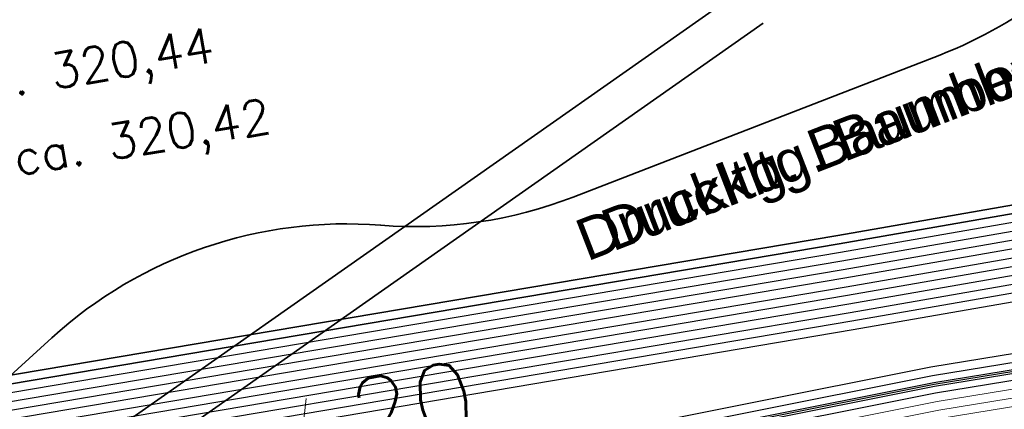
# Model space of a CAD drawing. Header units: metres. Extents: x -502 to 161, y -108 to 174.
# Tile 192 of 256: x -197.83 to -192.21, y -32.91 to -30.68. Entities that reach past the tile are written whole.
import ezdxf

# ---------------------------------------------------------------- set-up
doc = ezdxf.new("R2010")
doc.units = ezdxf.units.M
doc.header["$LTSCALE"] = 0.1
for name, color, linetype in [('BRI31-005.05-5p02-Koordinierung Lageplan 4. BA ZOB West 2022-06-15', 7, 'Continuous'), ('BRI31-005.06-5f07-Koordinierung Lageplan 4. BA ZOB Fernbusbahnh', 7, 'Continuous'), ('BRI32-005.02-5f05-Koordinierung Schemaplan 4 BA ZOB Teilbereich', 7, 'Continuous'), ('BRI32-005.03-5f06-Koordinierung Schemaplan 4 BA ZOB Teilbereich 2 Ost - Bahnhofsallee 2023-01-21', 7, 'Continuous')]:
    doc.layers.add(name, color=color, linetype=linetype)
doc.styles.add('Arial', font='arial.ttf')
doc.styles.add('Txt', font='txt_____.ttf')

# ---------------------------------------------------------------- blocks, each defined once
blk = doc.blocks.new('10032')
at = {"color": 1, "linetype": 'Continuous', "lineweight": 20, "true_color": 0xff0000, "transparency": 33554687}
for p, q in [((3.0616, 0.631587), (2.928989, 0.227833)), ((2.928989, 0.227833), (3.10196, 0.268208)), ((3.10196, 0.268208), (2.957818, -0.279744)), ((2.957818, -0.279744), (2.917457, -0.106706)), ((2.917457, -0.106706), (3.073132, -0.129778)), ((3.073132, -0.129778), (2.957818, -0.279744))]:
    blk.add_line(p, q, dxfattribs=at)
at = {"color": 1, "linetype": 'Continuous', "true_color": 0xff0000, "transparency": 33554687}
blk.add_solid([(2.957818, -0.279744), (2.917457, -0.106706), (3.073132, -0.129778)], dxfattribs=at)
at = {"color": 1, "true_color": 0xff0000, "transparency": 33554687, "insert": (3.286721, 0.67645), "char_height": 0.42, "attachment_point": 1, "line_spacing_factor": 0.25, "style": 'Txt'}
blk.add_mtext('20', dxfattribs=at)

msp = doc.modelspace()

# ---------------------------------------------------------------- linework, layer by layer
at = {"layer": 'BRI31-005.05-5p02-Koordinierung Lageplan 4. BA ZOB West 2022-06-15', "color": 1, "linetype": 'Continuous', "lineweight": 25, "true_color": 0xff0000, "transparency": 33554687, "flags": 128}
msp.add_lwpolyline([(-225.3387, -11.2374), (-229.5957, -18.1714), (-229.0257, -20.8074), (-227.7997, -27.4074), (-227.6647, -27.9944), (-227.4477, -30.3544), (-224.2937, -35.5024), (-224.0217, -35.9484), (-223.2007, -36.4664), (-222.9157, -36.6434), (-217.6127, -39.5814), (-217.2307, -39.7354), (-214.0777, -39.1054), (-207.9547, -37.3244), (-207.4387, -36.8834), (-205.7427, -35.6354), (-202.5457, -34.9364), (-199.0767, -34.0634), (-192.6107, -32.7734), (-185.6937, -31.6434), (-180.2767, -30.7334), (-179.4717, -30.6334), (-178.4147, -30.7934), (-174.3807, -31.4324)], dxfattribs=at)
at = {"layer": 'BRI31-005.05-5p02-Koordinierung Lageplan 4. BA ZOB West 2022-06-15', "color": 250, "linetype": 'Continuous', "lineweight": 25, "true_color": 0x333333, "transparency": 33554687, "flags": 128}
for points in [[(-225.3307, -11.2434), (-229.5857, -18.1734), (-229.0157, -20.8054), (-227.7897, -27.4054), (-227.6547, -27.9934), (-227.4387, -30.3514), (-224.2857, -35.4974), (-224.0137, -35.9414), (-223.1947, -36.4574), (-222.9107, -36.6354), (-217.6077, -39.5724), (-217.2297, -39.7244), (-214.0807, -39.0964), (-207.9597, -37.3154), (-207.4447, -36.8754), (-205.7467, -35.6254), (-202.5487, -34.9274), (-199.0787, -34.0534), (-192.6127, -32.7634), (-185.6947, -31.6334), (-180.2787, -30.7234), (-179.4717, -30.6234), (-178.4137, -30.7834), (-174.3787, -31.4224)], [(-225.2907, -11.2734), (-229.5327, -18.1824), (-228.9667, -20.7954), (-227.7407, -27.3964), (-227.6047, -27.9884), (-227.3897, -30.3354), (-224.2587, -35.4464), (-223.9867, -35.8994), (-223.1627, -36.4184), (-222.8857, -36.5924), (-217.5837, -39.5284), (-217.0567, -39.7414), (-214.0687, -39.1454), (-207.9377, -37.3614), (-207.4157, -36.9154), (-205.7257, -35.6724), (-202.5377, -34.9764), (-199.0687, -34.1024), (-192.6037, -32.8124), (-185.6867, -31.6824), (-180.2717, -30.7724), (-179.4727, -30.6734), (-178.4207, -30.8324), (-177.8307, -31.0624)], [(-174.3647, -31.3244), (-178.3997, -30.6854), (-179.4697, -30.5234), (-180.2927, -30.6254), (-185.7107, -31.5354), (-192.6307, -32.6654), (-199.0987, -33.9554), (-202.5707, -34.8294), (-205.7887, -35.5314), (-207.5047, -36.7934), (-208.0037, -37.2234), (-214.1047, -38.9984), (-217.2137, -39.6184), (-217.5597, -39.4844), (-222.8607, -36.5494), (-223.1417, -36.3724), (-223.9597, -35.8574), (-224.2067, -35.4344), (-227.3407, -30.3194), (-227.5547, -27.9834), (-227.6917, -27.3874), (-228.9177, -20.7854), (-229.4797, -18.1914), (-225.2507, -11.3034)], [(-174.3717, -31.3734), (-178.4067, -30.7344), (-179.4707, -30.5734), (-180.2857, -30.6744), (-185.7027, -31.5844), (-192.6217, -32.7144), (-199.0887, -34.0044), (-202.5597, -34.8784), (-205.7677, -35.5784), (-207.4747, -36.8344), (-207.9817, -37.2694), (-214.0927, -39.0474), (-217.0437, -39.6364), (-217.5357, -39.4404), (-222.8357, -36.5064), (-223.1087, -36.3344), (-223.9327, -35.8154), (-224.1667, -35.4034), (-227.2917, -30.3034), (-227.5047, -27.9804), (-227.6427, -27.3784), (-228.8687, -20.7754), (-229.4267, -18.2004), (-225.2107, -11.3334)], [(-178.2347, -30.0544), (-179.1357, -29.8924), (-180.3637, -30.1044), (-186.0237, -31.1244), (-193.0907, -32.3544), (-199.2367, -33.3944), (-200.6857, -33.7654), (-202.8467, -34.2434), (-206.2057, -35.0734), (-208.3897, -36.7434), (-214.3777, -38.5134), (-216.5857, -38.7694), (-217.3127, -38.8554), (-222.6167, -36.1834), (-223.7887, -35.3634), (-226.8857, -30.1354), (-227.0657, -27.9414), (-227.1787, -27.2534), (-228.4947, -20.5034), (-229.0277, -18.0634), (-224.7607, -11.6114)], [(-178.2447, -30.1034), (-179.1357, -29.9434), (-180.3547, -30.1534), (-186.0147, -31.1734), (-193.0827, -32.4034), (-199.2267, -33.4434), (-200.6627, -33.8124), (-202.8357, -34.2924), (-206.1837, -35.1194), (-208.3667, -36.7884), (-214.3677, -38.5624), (-216.5857, -38.8194), (-217.1447, -38.8844), (-222.5907, -36.1404), (-223.7507, -35.3284), (-226.8367, -30.1194), (-227.0157, -27.9374), (-227.1297, -27.2434), (-228.4457, -20.4934), (-228.9747, -18.0734), (-224.7217, -11.6424)], [(-178.2547, -30.1524), (-179.1357, -29.9944), (-180.3457, -30.2024), (-186.0057, -31.2224), (-193.0747, -32.4524), (-199.2167, -33.4924), (-200.6567, -33.8604), (-202.8157, -34.3414), (-206.1617, -35.1654), (-208.3437, -36.8334), (-214.3577, -38.6114), (-216.5757, -38.8684), (-216.9747, -38.9144), (-217.1357, -38.8334), (-222.5647, -36.0974), (-223.7127, -35.2934), (-226.7877, -30.1034), (-226.9657, -27.9334), (-227.0807, -27.2334), (-228.3967, -20.4834), (-228.9217, -18.0834), (-224.6827, -11.6734)], [(-224.6437, -11.7044), (-228.8687, -18.0934), (-228.3477, -20.4734), (-227.0317, -27.2234), (-226.9157, -27.9294), (-226.7387, -30.0874), (-223.6747, -35.2584), (-222.5387, -36.0544), (-217.2887, -38.7014), (-216.6117, -38.6224), (-214.4077, -38.3664), (-208.4587, -36.6084), (-206.2717, -34.9354), (-202.8797, -34.0964), (-200.7457, -33.6254), (-199.2667, -33.2474), (-193.1147, -32.2074), (-186.0507, -30.9774), (-180.3907, -29.9574), (-179.1357, -29.7394), (-178.2047, -29.9074)], [(-178.2147, -29.9564), (-179.1357, -29.7904), (-180.3817, -30.0064), (-186.0417, -31.0264), (-193.1067, -32.2564), (-199.2567, -33.2964), (-200.7597, -33.6794), (-202.8687, -34.1454), (-206.2497, -34.9814), (-208.4357, -36.6534), (-214.3977, -38.4154), (-217.1177, -38.7314), (-222.5257, -36.0034), (-223.6367, -35.2234), (-226.6897, -30.0714), (-226.8657, -27.9254), (-226.9827, -27.2134), (-228.2987, -20.4634), (-228.8157, -18.1034), (-224.6047, -11.7354)], [(-178.2247, -30.0054), (-179.1357, -29.8414), (-180.3727, -30.0554), (-186.0327, -31.0754), (-193.0987, -32.3054), (-199.2467, -33.3454), (-200.7697, -33.7334), (-202.8577, -34.1944), (-206.2277, -35.0274), (-208.4127, -36.6984), (-214.3877, -38.4644), (-216.6287, -38.7244), (-216.9477, -38.7614), (-217.1087, -38.6784), (-222.4867, -35.9684), (-223.5987, -35.1884), (-226.6407, -30.0554), (-226.8157, -27.9214), (-226.9337, -27.2034), (-228.2497, -20.4534), (-228.7627, -18.1134), (-224.5657, -11.7664)], [(-178.1847, -29.8094), (-179.1357, -29.6374), (-180.4087, -29.8594), (-186.0687, -30.8794), (-193.1307, -32.1094), (-199.2867, -33.1494), (-202.9127, -33.9494), (-206.3377, -34.7974), (-208.5277, -36.4734), (-214.4377, -38.2194), (-216.6027, -38.4714), (-217.2647, -38.5434), (-222.4607, -35.9254), (-223.5607, -35.1534), (-226.5917, -30.0394), (-226.7657, -27.9174), (-226.8847, -27.1934), (-228.2007, -20.4434), (-228.7097, -18.1234), (-224.5267, -11.7974)], [(-178.1947, -29.8584), (-179.1357, -29.6884), (-180.3997, -29.9084), (-186.0597, -30.9284), (-193.1227, -32.1584), (-199.2767, -33.1984), (-202.9017, -33.9984), (-206.3157, -34.8434), (-208.5047, -36.5184), (-214.4277, -38.2684), (-217.0907, -38.5784), (-222.4567, -35.8684), (-223.5227, -35.1184), (-226.5427, -30.0234), (-226.7157, -27.9134), (-226.8357, -27.1844), (-228.1517, -20.4334), (-228.6567, -18.1334), (-224.4877, -11.8284)], [(-178.1657, -29.7114), (-179.1357, -29.5354), (-180.4267, -29.7614), (-186.0867, -30.7814), (-193.1467, -32.0114), (-199.3047, -33.0514), (-202.9357, -33.8514), (-206.3817, -34.7054), (-208.5737, -36.3834), (-214.4577, -38.1214), (-216.9157, -38.4004), (-217.0637, -38.4194), (-217.1517, -38.4314), (-222.3827, -35.7964), (-223.4467, -35.0484), (-226.4447, -29.9914), (-226.6157, -27.9054), (-226.7377, -27.1634), (-228.0537, -20.4134), (-228.5507, -18.1534), (-224.4097, -11.8904)], [(-178.1747, -29.7604), (-179.1357, -29.5864), (-180.4177, -29.8104), (-186.0777, -30.8304), (-193.1387, -32.0604), (-199.2967, -33.1004), (-202.9237, -33.9004), (-206.3597, -34.7514), (-208.5507, -36.4284), (-214.4477, -38.1704), (-216.9837, -38.4594), (-217.1887, -38.3564), (-222.3567, -35.7534), (-223.4087, -35.0134), (-226.3957, -29.9754), (-226.5657, -27.9014), (-226.6887, -27.1534), (-228.0047, -20.4034), (-228.4977, -18.1634), (-224.3707, -11.9214)]]:
    msp.add_lwpolyline(points, dxfattribs=at)
at = {"layer": 'BRI31-005.05-5p02-Koordinierung Lageplan 4. BA ZOB West 2022-06-15', "color": 114, "linetype": 'Continuous', "lineweight": 25, "true_color": 0x00994c, "transparency": 33554687, "flags": 128}
msp.add_lwpolyline([(-174.3777, -31.4124), (-178.4117, -30.7734), (-179.4707, -30.6134), (-180.2797, -30.7134), (-185.6977, -31.6244), (-192.6137, -32.7544), (-199.0817, -34.0444), (-202.5497, -34.9164), (-205.7517, -35.6174), (-207.4517, -36.8684), (-207.9637, -37.3064), (-214.0827, -39.0854), (-217.2287, -39.7144), (-217.6047, -39.5634), (-222.9057, -36.6254), (-223.1907, -36.4494), (-224.0077, -35.9334), (-224.2767, -35.4914), (-227.4277, -30.3474), (-227.6447, -27.9914), (-227.7807, -27.4034), (-229.0067, -20.8034), (-229.5747, -18.1744), (-225.3227, -11.2494)], dxfattribs=at)
at = {"layer": 'BRI31-005.05-5p02-Koordinierung Lageplan 4. BA ZOB West 2022-06-15', "color": 190, "linetype": 'Continuous', "lineweight": 35, "true_color": 0x7f00ff, "transparency": 33554687, "flags": 128}
for points in [[(-178.1477, -29.6134), (-179.1357, -29.4334), (-180.4447, -29.6634), (-186.1047, -30.6834), (-193.1627, -31.9134), (-199.3207, -32.9534), (-202.9597, -33.7534), (-206.4257, -34.6134), (-208.6197, -36.2934), (-214.4777, -38.0234), (-217.0457, -38.3154), (-217.1367, -38.3264), (-222.3647, -35.6884), (-223.3707, -34.9784), (-226.3467, -29.9594), (-226.5157, -27.8974), (-226.6397, -27.1434), (-227.9557, -20.3934), (-228.4447, -18.1734), (-224.3317, -11.9524)], [(-178.1567, -29.6624), (-179.1357, -29.4844), (-180.4357, -29.7124), (-186.0957, -30.7324), (-193.1547, -31.9624), (-199.3127, -33.0024), (-202.9477, -33.8024), (-206.4037, -34.6594), (-208.5967, -36.3384), (-214.4677, -38.0724), (-216.9517, -38.3544), (-222.3047, -35.6674), (-223.3327, -34.9434), (-226.2977, -29.9434), (-226.4657, -27.8934), (-226.5907, -27.1334), (-227.9067, -20.3834), (-228.3917, -18.1834), (-224.2927, -11.9834)], [(-200.5204, -36.4292), (-199.9094, -35.3392), (-199.6734, -34.8982), (-199.4374, -34.5712), (-199.1614, -34.3342), (-193.7384, -30.5312)], [(-200.3737, -36.5354), (-199.7627, -35.4454), (-199.5297, -35.0094), (-199.2997, -34.6904), (-199.0057, -34.5014), (-193.5877, -30.7014)]]:
    msp.add_lwpolyline(points, dxfattribs=at)
at = {"layer": 'BRI31-005.05-5p02-Koordinierung Lageplan 4. BA ZOB West 2022-06-15', "color": 142, "linetype": 'Continuous', "lineweight": 35, "true_color": 0x0099cc, "transparency": 33554687, "flags": 128}
msp.add_lwpolyline([(-191.2766, -29.7559), (-191.4175, -29.9623), (-191.4175, -29.9623, -0.151703), (-192.5794, -30.8838), (-192.5794, -30.8838), (-194.6729, -31.6944), (-194.6729, -31.6944, -0.112521), (-195.7724, -31.8553), (-195.7724, -31.8553), (-195.7724, -31.8553, 0.207166), (-197.6517, -32.4985), (-197.6517, -32.4985), (-198.8603, -33.5983), (-198.8603, -33.5983, 0.273003), (-199.5707, -36.0377), (-199.5707, -36.0377), (-199.0768, -37.9745), (-198.0003, -43.6689, -0.411189), (-199.5737, -46.0017), (-203.0729, -46.7007), (-203.1986, -47.2353)], format="xyb", dxfattribs=at)
at = {"layer": 'BRI31-005.05-5p02-Koordinierung Lageplan 4. BA ZOB West 2022-06-15', "color": 7, "linetype": 'Continuous', "lineweight": 13, "transparency": 33554687, "flags": 128}
for points in [[(-174.4007, -31.5814), (-178.4277, -30.8814), (-179.4737, -30.7234), (-180.2647, -30.8214), (-185.6787, -31.7314), (-192.5947, -32.8614), (-199.0587, -34.1514), (-199.5577, -34.3674), (-199.9217, -34.8074), (-200.1587, -35.2294), (-200.7697, -36.3194)], [(-174.4077, -31.6304), (-178.4347, -30.9304), (-179.4747, -30.7734), (-180.2577, -30.8704), (-185.6707, -31.7804), (-192.5857, -32.9104), (-199.0487, -34.2004), (-199.5267, -34.4084), (-199.8807, -34.8354), (-200.1147, -35.2534), (-200.7257, -36.3434)], [(-200.8997, -35.9414), (-200.4457, -35.0914), (-200.2157, -34.7244), (-199.8527, -34.4634), (-199.0387, -34.2494), (-192.5767, -32.9594), (-185.6627, -31.8294), (-180.2507, -30.9194), (-179.4757, -30.8234), (-178.4417, -30.9794), (-174.4147, -31.6794)]]:
    msp.add_lwpolyline(points, dxfattribs=at)
at = {"layer": 'BRI31-005.06-5f07-Koordinierung Lageplan 4. BA ZOB Fernbusbahnh', "color": 1, "linetype": 'Continuous', "lineweight": 20, "true_color": 0xff0000, "transparency": 33554687, "flags": 128}
msp.add_lwpolyline([(-225.3387, -11.2374), (-229.5957, -18.1714), (-229.0257, -20.8074), (-227.7997, -27.4074), (-227.6647, -27.9944), (-227.4477, -30.3544), (-224.2937, -35.5024), (-224.0217, -35.9484), (-223.2007, -36.4664), (-222.9157, -36.6434), (-217.6127, -39.5814), (-217.2307, -39.7354), (-214.0777, -39.1054), (-207.9547, -37.3244), (-207.4387, -36.8834), (-205.7427, -35.6354), (-202.5457, -34.9364), (-199.0767, -34.0634), (-192.6107, -32.7734), (-185.6937, -31.6434), (-180.2767, -30.7334), (-179.4717, -30.6334), (-178.4147, -30.7934), (-174.3807, -31.4324)], dxfattribs=at)
at = {"layer": 'BRI31-005.06-5f07-Koordinierung Lageplan 4. BA ZOB Fernbusbahnh', "color": 250, "linetype": 'Continuous', "lineweight": 20, "true_color": 0x333333, "transparency": 33554687, "flags": 128}
for points in [[(-225.3307, -11.2434), (-229.5857, -18.1734), (-229.0157, -20.8054), (-227.7897, -27.4054), (-227.6547, -27.9934), (-227.4387, -30.3514), (-224.2857, -35.4974), (-224.0137, -35.9414), (-223.1947, -36.4574), (-222.9107, -36.6354), (-217.6077, -39.5724), (-217.2297, -39.7244), (-214.0807, -39.0964), (-207.9597, -37.3154), (-207.4447, -36.8754), (-205.7467, -35.6254), (-202.5487, -34.9274), (-199.0787, -34.0534), (-192.6127, -32.7634), (-185.6947, -31.6334), (-180.2787, -30.7234), (-179.4717, -30.6234), (-178.4137, -30.7834), (-174.3787, -31.4224)], [(-225.2907, -11.2734), (-229.5327, -18.1824), (-228.9667, -20.7954), (-227.7407, -27.3964), (-227.6047, -27.9884), (-227.3897, -30.3354), (-224.2587, -35.4464), (-223.9867, -35.8994), (-223.1627, -36.4184), (-222.8857, -36.5924), (-217.5837, -39.5284), (-217.0567, -39.7414), (-214.0687, -39.1454), (-207.9377, -37.3614), (-207.4157, -36.9154), (-205.7257, -35.6724), (-202.5377, -34.9764), (-199.0687, -34.1024), (-192.6037, -32.8124), (-185.6867, -31.6824), (-180.2717, -30.7724), (-179.4727, -30.6734), (-178.4207, -30.8324), (-177.8307, -31.0624)], [(-174.3647, -31.3244), (-178.3997, -30.6854), (-179.4697, -30.5234), (-180.2927, -30.6254), (-185.7107, -31.5354), (-192.6307, -32.6654), (-199.0987, -33.9554), (-202.5707, -34.8294), (-205.7887, -35.5314), (-207.5047, -36.7934), (-208.0037, -37.2234), (-214.1047, -38.9984), (-217.2137, -39.6184), (-217.5597, -39.4844), (-222.8607, -36.5494), (-223.1417, -36.3724), (-223.9597, -35.8574), (-224.2067, -35.4344), (-227.3407, -30.3194), (-227.5547, -27.9834), (-227.6917, -27.3874), (-228.9177, -20.7854), (-229.4797, -18.1914), (-225.2507, -11.3034)], [(-174.3717, -31.3734), (-178.4067, -30.7344), (-179.4707, -30.5734), (-180.2857, -30.6744), (-185.7027, -31.5844), (-192.6217, -32.7144), (-199.0887, -34.0044), (-202.5597, -34.8784), (-205.7677, -35.5784), (-207.4747, -36.8344), (-207.9817, -37.2694), (-214.0927, -39.0474), (-217.0437, -39.6364), (-217.5357, -39.4404), (-222.8357, -36.5064), (-223.1087, -36.3344), (-223.9327, -35.8154), (-224.1667, -35.4034), (-227.2917, -30.3034), (-227.5047, -27.9804), (-227.6427, -27.3784), (-228.8687, -20.7754), (-229.4267, -18.2004), (-225.2107, -11.3334)], [(-178.2347, -30.0544), (-179.1357, -29.8924), (-180.3637, -30.1044), (-186.0237, -31.1244), (-193.0907, -32.3544), (-199.2367, -33.3944), (-200.6857, -33.7654), (-202.8467, -34.2434), (-206.2057, -35.0734), (-208.3897, -36.7434), (-214.3777, -38.5134), (-216.5857, -38.7694), (-217.3127, -38.8554), (-222.6167, -36.1834), (-223.7887, -35.3634), (-226.8857, -30.1354), (-227.0657, -27.9414), (-227.1787, -27.2534), (-228.4947, -20.5034), (-229.0277, -18.0634), (-224.7607, -11.6114)], [(-178.2447, -30.1034), (-179.1357, -29.9434), (-180.3547, -30.1534), (-186.0147, -31.1734), (-193.0827, -32.4034), (-199.2267, -33.4434), (-200.6627, -33.8124), (-202.8357, -34.2924), (-206.1837, -35.1194), (-208.3667, -36.7884), (-214.3677, -38.5624), (-216.5857, -38.8194), (-217.1447, -38.8844), (-222.5907, -36.1404), (-223.7507, -35.3284), (-226.8367, -30.1194), (-227.0157, -27.9374), (-227.1297, -27.2434), (-228.4457, -20.4934), (-228.9747, -18.0734), (-224.7217, -11.6424)], [(-178.2547, -30.1524), (-179.1357, -29.9944), (-180.3457, -30.2024), (-186.0057, -31.2224), (-193.0747, -32.4524), (-199.2167, -33.4924), (-200.6567, -33.8604), (-202.8157, -34.3414), (-206.1617, -35.1654), (-208.3437, -36.8334), (-214.3577, -38.6114), (-216.5757, -38.8684), (-216.9747, -38.9144), (-217.1357, -38.8334), (-222.5647, -36.0974), (-223.7127, -35.2934), (-226.7877, -30.1034), (-226.9657, -27.9334), (-227.0807, -27.2334), (-228.3967, -20.4834), (-228.9217, -18.0834), (-224.6827, -11.6734)], [(-224.6437, -11.7044), (-228.8687, -18.0934), (-228.3477, -20.4734), (-227.0317, -27.2234), (-226.9157, -27.9294), (-226.7387, -30.0874), (-223.6747, -35.2584), (-222.5387, -36.0544), (-217.2887, -38.7014), (-216.6117, -38.6224), (-214.4077, -38.3664), (-208.4587, -36.6084), (-206.2717, -34.9354), (-202.8797, -34.0964), (-200.7457, -33.6254), (-199.2667, -33.2474), (-193.1147, -32.2074), (-186.0507, -30.9774), (-180.3907, -29.9574), (-179.1357, -29.7394), (-178.2047, -29.9074)], [(-178.2147, -29.9564), (-179.1357, -29.7904), (-180.3817, -30.0064), (-186.0417, -31.0264), (-193.1067, -32.2564), (-199.2567, -33.2964), (-200.7597, -33.6794), (-202.8687, -34.1454), (-206.2497, -34.9814), (-208.4357, -36.6534), (-214.3977, -38.4154), (-217.1177, -38.7314), (-222.5257, -36.0034), (-223.6367, -35.2234), (-226.6897, -30.0714), (-226.8657, -27.9254), (-226.9827, -27.2134), (-228.2987, -20.4634), (-228.8157, -18.1034), (-224.6047, -11.7354)], [(-178.2247, -30.0054), (-179.1357, -29.8414), (-180.3727, -30.0554), (-186.0327, -31.0754), (-193.0987, -32.3054), (-199.2467, -33.3454), (-200.7697, -33.7334), (-202.8577, -34.1944), (-206.2277, -35.0274), (-208.4127, -36.6984), (-214.3877, -38.4644), (-216.6287, -38.7244), (-216.9477, -38.7614), (-217.1087, -38.6784), (-222.4867, -35.9684), (-223.5987, -35.1884), (-226.6407, -30.0554), (-226.8157, -27.9214), (-226.9337, -27.2034), (-228.2497, -20.4534), (-228.7627, -18.1134), (-224.5657, -11.7664)], [(-178.1847, -29.8094), (-179.1357, -29.6374), (-180.4087, -29.8594), (-186.0687, -30.8794), (-193.1307, -32.1094), (-199.2867, -33.1494), (-202.9127, -33.9494), (-206.3377, -34.7974), (-208.5277, -36.4734), (-214.4377, -38.2194), (-216.6027, -38.4714), (-217.2647, -38.5434), (-222.4607, -35.9254), (-223.5607, -35.1534), (-226.5917, -30.0394), (-226.7657, -27.9174), (-226.8847, -27.1934), (-228.2007, -20.4434), (-228.7097, -18.1234), (-224.5267, -11.7974)], [(-178.1947, -29.8584), (-179.1357, -29.6884), (-180.3997, -29.9084), (-186.0597, -30.9284), (-193.1227, -32.1584), (-199.2767, -33.1984), (-202.9017, -33.9984), (-206.3157, -34.8434), (-208.5047, -36.5184), (-214.4277, -38.2684), (-217.0907, -38.5784), (-222.4567, -35.8684), (-223.5227, -35.1184), (-226.5427, -30.0234), (-226.7157, -27.9134), (-226.8357, -27.1844), (-228.1517, -20.4334), (-228.6567, -18.1334), (-224.4877, -11.8284)], [(-178.1657, -29.7114), (-179.1357, -29.5354), (-180.4267, -29.7614), (-186.0867, -30.7814), (-193.1467, -32.0114), (-199.3047, -33.0514), (-202.9357, -33.8514), (-206.3817, -34.7054), (-208.5737, -36.3834), (-214.4577, -38.1214), (-216.9157, -38.4004), (-217.0637, -38.4194), (-217.1517, -38.4314), (-222.3827, -35.7964), (-223.4467, -35.0484), (-226.4447, -29.9914), (-226.6157, -27.9054), (-226.7377, -27.1634), (-228.0537, -20.4134), (-228.5507, -18.1534), (-224.4097, -11.8904)], [(-178.1747, -29.7604), (-179.1357, -29.5864), (-180.4177, -29.8104), (-186.0777, -30.8304), (-193.1387, -32.0604), (-199.2967, -33.1004), (-202.9237, -33.9004), (-206.3597, -34.7514), (-208.5507, -36.4284), (-214.4477, -38.1704), (-216.9837, -38.4594), (-217.1887, -38.3564), (-222.3567, -35.7534), (-223.4087, -35.0134), (-226.3957, -29.9754), (-226.5657, -27.9014), (-226.6887, -27.1534), (-228.0047, -20.4034), (-228.4977, -18.1634), (-224.3707, -11.9214)]]:
    msp.add_lwpolyline(points, dxfattribs=at)
at = {"layer": 'BRI31-005.06-5f07-Koordinierung Lageplan 4. BA ZOB Fernbusbahnh', "color": 114, "linetype": 'Continuous', "lineweight": 20, "true_color": 0x00994c, "transparency": 33554687, "flags": 128}
msp.add_lwpolyline([(-174.3777, -31.4124), (-178.4117, -30.7734), (-179.4707, -30.6134), (-180.2797, -30.7134), (-185.6977, -31.6244), (-192.6137, -32.7544), (-199.0817, -34.0444), (-202.5497, -34.9164), (-205.7517, -35.6174), (-207.4517, -36.8684), (-207.9637, -37.3064), (-214.0827, -39.0854), (-217.2287, -39.7144), (-217.6047, -39.5634), (-222.9057, -36.6254), (-223.1907, -36.4494), (-224.0077, -35.9334), (-224.2767, -35.4914), (-227.4277, -30.3474), (-227.6447, -27.9914), (-227.7807, -27.4034), (-229.0067, -20.8034), (-229.5747, -18.1744), (-225.3227, -11.2494)], dxfattribs=at)
at = {"layer": 'BRI31-005.06-5f07-Koordinierung Lageplan 4. BA ZOB Fernbusbahnh', "color": 190, "linetype": 'Continuous', "lineweight": 30, "true_color": 0x7f00ff, "transparency": 33554687, "flags": 128}
for points in [[(-178.1477, -29.6134), (-179.1357, -29.4334), (-180.4447, -29.6634), (-186.1047, -30.6834), (-193.1627, -31.9134), (-199.3207, -32.9534), (-202.9597, -33.7534), (-206.4257, -34.6134), (-208.6197, -36.2934), (-214.4777, -38.0234), (-217.0457, -38.3154), (-217.1367, -38.3264), (-222.3647, -35.6884), (-223.3707, -34.9784), (-226.3467, -29.9594), (-226.5157, -27.8974), (-226.6397, -27.1434), (-227.9557, -20.3934), (-228.4447, -18.1734), (-224.3317, -11.9524)], [(-178.1567, -29.6624), (-179.1357, -29.4844), (-180.4357, -29.7124), (-186.0957, -30.7324), (-193.1547, -31.9624), (-199.3127, -33.0024), (-202.9477, -33.8024), (-206.4037, -34.6594), (-208.5967, -36.3384), (-214.4677, -38.0724), (-216.9517, -38.3544), (-222.3047, -35.6674), (-223.3327, -34.9434), (-226.2977, -29.9434), (-226.4657, -27.8934), (-226.5907, -27.1334), (-227.9067, -20.3834), (-228.3917, -18.1834), (-224.2927, -11.9834)], [(-200.5204, -36.4292), (-199.9094, -35.3392), (-199.6734, -34.8982), (-199.4374, -34.5712), (-199.1614, -34.3342), (-193.7384, -30.5312)], [(-200.3737, -36.5354), (-199.7627, -35.4454), (-199.5297, -35.0094), (-199.2997, -34.6904), (-199.0057, -34.5014), (-193.5877, -30.7014)]]:
    msp.add_lwpolyline(points, dxfattribs=at)
at = {"layer": 'BRI31-005.06-5f07-Koordinierung Lageplan 4. BA ZOB Fernbusbahnh', "color": 142, "linetype": 'Continuous', "lineweight": 30, "true_color": 0x0099cc, "transparency": 33554687, "flags": 128}
msp.add_lwpolyline([(-191.2766, -29.7559), (-191.4175, -29.9623), (-191.4175, -29.9623, -0.151703), (-192.5794, -30.8838), (-192.5794, -30.8838), (-194.6729, -31.6944), (-194.6729, -31.6944, -0.112521), (-195.7724, -31.8553), (-195.7724, -31.8553), (-195.7724, -31.8553, 0.207166), (-197.6517, -32.4985), (-197.6517, -32.4985), (-198.8603, -33.5983), (-198.8603, -33.5983, 0.273003), (-199.5707, -36.0377), (-199.5707, -36.0377), (-199.0768, -37.9745), (-198.0003, -43.6689, -0.411189), (-199.5737, -46.0017), (-203.0729, -46.7007), (-203.1986, -47.2353)], format="xyb", dxfattribs=at)
at = {"layer": 'BRI31-005.06-5f07-Koordinierung Lageplan 4. BA ZOB Fernbusbahnh', "color": 7, "linetype": 'Continuous', "lineweight": 9, "transparency": 33554687, "flags": 128}
for points in [[(-174.4007, -31.5814), (-178.4277, -30.8814), (-179.4737, -30.7234), (-180.2647, -30.8214), (-185.6787, -31.7314), (-192.5947, -32.8614), (-199.0587, -34.1514), (-199.5577, -34.3674), (-199.9217, -34.8074), (-200.1587, -35.2294), (-200.7697, -36.3194)], [(-174.4077, -31.6304), (-178.4347, -30.9304), (-179.4747, -30.7734), (-180.2577, -30.8704), (-185.6707, -31.7804), (-192.5857, -32.9104), (-199.0487, -34.2004), (-199.5267, -34.4084), (-199.8807, -34.8354), (-200.1147, -35.2534), (-200.7257, -36.3434)], [(-200.8997, -35.9414), (-200.4457, -35.0914), (-200.2157, -34.7244), (-199.8527, -34.4634), (-199.0387, -34.2494), (-192.5767, -32.9594), (-185.6627, -31.8294), (-180.2507, -30.9194), (-179.4757, -30.8234), (-178.4417, -30.9794), (-174.4147, -31.6794)]]:
    msp.add_lwpolyline(points, dxfattribs=at)
at = {"layer": 'BRI31-005.06-5f07-Koordinierung Lageplan 4. BA ZOB Fernbusbahnh', "color": 251, "linetype": 'Continuous', "true_color": 0x5b5b5b, "transparency": 33554687}
msp.add_solid([(-180.693, -24.3814), (-180.8335, -23.798), (-207.2167, -30.771), (-207.3572, -30.1876)], dxfattribs=at)
at = {"layer": 'BRI32-005.02-5f05-Koordinierung Schemaplan 4 BA ZOB Teilbereich', "color": 250, "linetype": 'Continuous', "lineweight": 25, "true_color": 0x333333, "transparency": 33554687, "flags": 128}
for points in [[(-174.3647, -31.3244), (-178.3997, -30.6854), (-179.4697, -30.5234), (-180.2927, -30.6254), (-185.7107, -31.5354), (-192.6307, -32.6654), (-199.0987, -33.9554), (-202.5707, -34.8294), (-205.7887, -35.5314), (-207.5047, -36.7934), (-208.0037, -37.2234), (-214.1047, -38.9984), (-217.2137, -39.6184), (-217.5597, -39.4844), (-222.8607, -36.5494), (-223.1417, -36.3724), (-223.9597, -35.8574), (-224.2067, -35.4344), (-227.3407, -30.3194), (-227.5547, -27.9834), (-227.6917, -27.3874), (-228.9177, -20.7854), (-229.4797, -18.1914), (-225.2507, -11.3034)], [(-174.3717, -31.3734), (-178.4067, -30.7344), (-179.4707, -30.5734), (-180.2857, -30.6744), (-185.7027, -31.5844), (-192.6217, -32.7144), (-199.0887, -34.0044), (-202.5597, -34.8784), (-205.7677, -35.5784), (-207.4747, -36.8344), (-207.9817, -37.2694), (-214.0927, -39.0474), (-217.0437, -39.6364), (-217.5357, -39.4404), (-222.8357, -36.5064), (-223.1087, -36.3344), (-223.9327, -35.8154), (-224.1667, -35.4034), (-227.2917, -30.3034), (-227.5047, -27.9804), (-227.6427, -27.3784), (-228.8687, -20.7754), (-229.4267, -18.2004), (-225.2107, -11.3334)], [(-178.2347, -30.0544), (-179.1357, -29.8924), (-180.3637, -30.1044), (-186.0237, -31.1244), (-193.0907, -32.3544), (-199.2367, -33.3944), (-200.6857, -33.7654), (-202.8467, -34.2434), (-206.2057, -35.0734), (-208.3897, -36.7434), (-214.3777, -38.5134), (-216.5857, -38.7694), (-217.3127, -38.8554), (-222.6167, -36.1834), (-223.7887, -35.3634), (-226.8857, -30.1354), (-227.0657, -27.9414), (-227.1787, -27.2534), (-228.4947, -20.5034), (-229.0277, -18.0634), (-224.7607, -11.6114)], [(-178.2447, -30.1034), (-179.1357, -29.9434), (-180.3547, -30.1534), (-186.0147, -31.1734), (-193.0827, -32.4034), (-199.2267, -33.4434), (-200.6627, -33.8124), (-202.8357, -34.2924), (-206.1837, -35.1194), (-208.3667, -36.7884), (-214.3677, -38.5624), (-216.5857, -38.8194), (-217.1447, -38.8844), (-222.5907, -36.1404), (-223.7507, -35.3284), (-226.8367, -30.1194), (-227.0157, -27.9374), (-227.1297, -27.2434), (-228.4457, -20.4934), (-228.9747, -18.0734), (-224.7217, -11.6424)], [(-178.2547, -30.1524), (-179.1357, -29.9944), (-180.3457, -30.2024), (-186.0057, -31.2224), (-193.0747, -32.4524), (-199.2167, -33.4924), (-200.6567, -33.8604), (-202.8157, -34.3414), (-206.1617, -35.1654), (-208.3437, -36.8334), (-214.3577, -38.6114), (-216.5757, -38.8684), (-216.9747, -38.9144), (-217.1357, -38.8334), (-222.5647, -36.0974), (-223.7127, -35.2934), (-226.7877, -30.1034), (-226.9657, -27.9334), (-227.0807, -27.2334), (-228.3967, -20.4834), (-228.9217, -18.0834), (-224.6827, -11.6734)], [(-224.6437, -11.7044), (-228.8687, -18.0934), (-228.3477, -20.4734), (-227.0317, -27.2234), (-226.9157, -27.9294), (-226.7387, -30.0874), (-223.6747, -35.2584), (-222.5387, -36.0544), (-217.2887, -38.7014), (-216.6117, -38.6224), (-214.4077, -38.3664), (-208.4587, -36.6084), (-206.2717, -34.9354), (-202.8797, -34.0964), (-200.7457, -33.6254), (-199.2667, -33.2474), (-193.1147, -32.2074), (-186.0507, -30.9774), (-180.3907, -29.9574), (-179.1357, -29.7394), (-178.2047, -29.9074)], [(-178.2147, -29.9564), (-179.1357, -29.7904), (-180.3817, -30.0064), (-186.0417, -31.0264), (-193.1067, -32.2564), (-199.2567, -33.2964), (-200.7597, -33.6794), (-202.8687, -34.1454), (-206.2497, -34.9814), (-208.4357, -36.6534), (-214.3977, -38.4154), (-217.1177, -38.7314), (-222.5257, -36.0034), (-223.6367, -35.2234), (-226.6897, -30.0714), (-226.8657, -27.9254), (-226.9827, -27.2134), (-228.2987, -20.4634), (-228.8157, -18.1034), (-224.6047, -11.7354)], [(-178.2247, -30.0054), (-179.1357, -29.8414), (-180.3727, -30.0554), (-186.0327, -31.0754), (-193.0987, -32.3054), (-199.2467, -33.3454), (-200.7697, -33.7334), (-202.8577, -34.1944), (-206.2277, -35.0274), (-208.4127, -36.6984), (-214.3877, -38.4644), (-216.6287, -38.7244), (-216.9477, -38.7614), (-217.1087, -38.6784), (-222.4867, -35.9684), (-223.5987, -35.1884), (-226.6407, -30.0554), (-226.8157, -27.9214), (-226.9337, -27.2034), (-228.2497, -20.4534), (-228.7627, -18.1134), (-224.5657, -11.7664)], [(-178.1657, -29.7114), (-179.1357, -29.5354), (-180.4267, -29.7614), (-186.0867, -30.7814), (-193.1467, -32.0114), (-199.3047, -33.0514), (-202.9357, -33.8514), (-206.3817, -34.7054), (-208.5737, -36.3834), (-214.4577, -38.1214), (-216.9157, -38.4004), (-217.0637, -38.4194), (-217.1517, -38.4314), (-222.3827, -35.7964), (-223.4467, -35.0484), (-226.4447, -29.9914), (-226.6157, -27.9054), (-226.7377, -27.1634), (-228.0537, -20.4134), (-228.5507, -18.1534), (-224.4097, -11.8904)], [(-178.1747, -29.7604), (-179.1357, -29.5864), (-180.4177, -29.8104), (-186.0777, -30.8304), (-193.1387, -32.0604), (-199.2967, -33.1004), (-202.9237, -33.9004), (-206.3597, -34.7514), (-208.5507, -36.4284), (-214.4477, -38.1704), (-216.9837, -38.4594), (-217.1887, -38.3564), (-222.3567, -35.7534), (-223.4087, -35.0134), (-226.3957, -29.9754), (-226.5657, -27.9014), (-226.6887, -27.1534), (-228.0047, -20.4034), (-228.4977, -18.1634), (-224.3707, -11.9214)]]:
    msp.add_lwpolyline(points, dxfattribs=at)
at = {"layer": 'BRI32-005.02-5f05-Koordinierung Schemaplan 4 BA ZOB Teilbereich', "color": 190, "linetype": 'Continuous', "lineweight": 35, "true_color": 0x7f00ff, "transparency": 33554687, "flags": 128}
for points in [[(-178.1477, -29.6134), (-179.1357, -29.4334), (-180.4447, -29.6634), (-186.1047, -30.6834), (-193.1627, -31.9134), (-199.3207, -32.9534), (-202.9597, -33.7534), (-206.4257, -34.6134), (-208.6197, -36.2934), (-214.4777, -38.0234), (-217.0457, -38.3154), (-217.1367, -38.3264), (-222.3647, -35.6884), (-223.3707, -34.9784), (-226.3467, -29.9594), (-226.5157, -27.8974), (-226.6397, -27.1434), (-227.9557, -20.3934), (-228.4447, -18.1734), (-224.3317, -11.9524)], [(-178.1567, -29.6624), (-179.1357, -29.4844), (-180.4357, -29.7124), (-186.0957, -30.7324), (-193.1547, -31.9624), (-199.3127, -33.0024), (-202.9477, -33.8024), (-206.4037, -34.6594), (-208.5967, -36.3384), (-214.4677, -38.0724), (-216.9517, -38.3544), (-222.3047, -35.6674), (-223.3327, -34.9434), (-226.2977, -29.9434), (-226.4657, -27.8934), (-226.5907, -27.1334), (-227.9067, -20.3834), (-228.3917, -18.1834), (-224.2927, -11.9834)]]:
    msp.add_lwpolyline(points, dxfattribs=at)
at = {"layer": 'BRI32-005.03-5f06-Koordinierung Schemaplan 4 BA ZOB Teilbereich 2 Ost - Bahnhofsallee 2023-01-21', "color": 250, "linetype": 'Continuous', "lineweight": 20, "true_color": 0x333333, "transparency": 33554687, "flags": 128}
for points in [[(-174.3647, -31.3244), (-178.3997, -30.6854), (-179.4697, -30.5234), (-180.2927, -30.6254), (-185.7107, -31.5354), (-192.6307, -32.6654), (-199.0987, -33.9554), (-202.5707, -34.8294), (-205.7887, -35.5314), (-207.5047, -36.7934), (-208.0037, -37.2234), (-214.1047, -38.9984), (-217.2137, -39.6184), (-217.5597, -39.4844), (-222.8607, -36.5494), (-223.1417, -36.3724), (-223.9597, -35.8574), (-224.2067, -35.4344), (-227.3407, -30.3194), (-227.5547, -27.9834), (-227.6917, -27.3874), (-228.9177, -20.7854), (-229.4797, -18.1914), (-225.2507, -11.3034)], [(-174.3717, -31.3734), (-178.4067, -30.7344), (-179.4707, -30.5734), (-180.2857, -30.6744), (-185.7027, -31.5844), (-192.6217, -32.7144), (-199.0887, -34.0044), (-202.5597, -34.8784), (-205.7677, -35.5784), (-207.4747, -36.8344), (-207.9817, -37.2694), (-214.0927, -39.0474), (-217.0437, -39.6364), (-217.5357, -39.4404), (-222.8357, -36.5064), (-223.1087, -36.3344), (-223.9327, -35.8154), (-224.1667, -35.4034), (-227.2917, -30.3034), (-227.5047, -27.9804), (-227.6427, -27.3784), (-228.8687, -20.7754), (-229.4267, -18.2004), (-225.2107, -11.3334)], [(-178.2347, -30.0544), (-179.1357, -29.8924), (-180.3637, -30.1044), (-186.0237, -31.1244), (-193.0907, -32.3544), (-199.2367, -33.3944), (-200.6857, -33.7654), (-202.8467, -34.2434), (-206.2057, -35.0734), (-208.3897, -36.7434), (-214.3777, -38.5134), (-216.5857, -38.7694), (-217.3127, -38.8554), (-222.6167, -36.1834), (-223.7887, -35.3634), (-226.8857, -30.1354), (-227.0657, -27.9414), (-227.1787, -27.2534), (-228.4947, -20.5034), (-229.0277, -18.0634), (-224.7607, -11.6114)], [(-178.2447, -30.1034), (-179.1357, -29.9434), (-180.3547, -30.1534), (-186.0147, -31.1734), (-193.0827, -32.4034), (-199.2267, -33.4434), (-200.6627, -33.8124), (-202.8357, -34.2924), (-206.1837, -35.1194), (-208.3667, -36.7884), (-214.3677, -38.5624), (-216.5857, -38.8194), (-217.1447, -38.8844), (-222.5907, -36.1404), (-223.7507, -35.3284), (-226.8367, -30.1194), (-227.0157, -27.9374), (-227.1297, -27.2434), (-228.4457, -20.4934), (-228.9747, -18.0734), (-224.7217, -11.6424)], [(-178.2547, -30.1524), (-179.1357, -29.9944), (-180.3457, -30.2024), (-186.0057, -31.2224), (-193.0747, -32.4524), (-199.2167, -33.4924), (-200.6567, -33.8604), (-202.8157, -34.3414), (-206.1617, -35.1654), (-208.3437, -36.8334), (-214.3577, -38.6114), (-216.5757, -38.8684), (-216.9747, -38.9144), (-217.1357, -38.8334), (-222.5647, -36.0974), (-223.7127, -35.2934), (-226.7877, -30.1034), (-226.9657, -27.9334), (-227.0807, -27.2334), (-228.3967, -20.4834), (-228.9217, -18.0834), (-224.6827, -11.6734)], [(-224.6437, -11.7044), (-228.8687, -18.0934), (-228.3477, -20.4734), (-227.0317, -27.2234), (-226.9157, -27.9294), (-226.7387, -30.0874), (-223.6747, -35.2584), (-222.5387, -36.0544), (-217.2887, -38.7014), (-216.6117, -38.6224), (-214.4077, -38.3664), (-208.4587, -36.6084), (-206.2717, -34.9354), (-202.8797, -34.0964), (-200.7457, -33.6254), (-199.2667, -33.2474), (-193.1147, -32.2074), (-186.0507, -30.9774), (-180.3907, -29.9574), (-179.1357, -29.7394), (-178.2047, -29.9074)], [(-178.2147, -29.9564), (-179.1357, -29.7904), (-180.3817, -30.0064), (-186.0417, -31.0264), (-193.1067, -32.2564), (-199.2567, -33.2964), (-200.7597, -33.6794), (-202.8687, -34.1454), (-206.2497, -34.9814), (-208.4357, -36.6534), (-214.3977, -38.4154), (-217.1177, -38.7314), (-222.5257, -36.0034), (-223.6367, -35.2234), (-226.6897, -30.0714), (-226.8657, -27.9254), (-226.9827, -27.2134), (-228.2987, -20.4634), (-228.8157, -18.1034), (-224.6047, -11.7354)], [(-178.2247, -30.0054), (-179.1357, -29.8414), (-180.3727, -30.0554), (-186.0327, -31.0754), (-193.0987, -32.3054), (-199.2467, -33.3454), (-200.7697, -33.7334), (-202.8577, -34.1944), (-206.2277, -35.0274), (-208.4127, -36.6984), (-214.3877, -38.4644), (-216.6287, -38.7244), (-216.9477, -38.7614), (-217.1087, -38.6784), (-222.4867, -35.9684), (-223.5987, -35.1884), (-226.6407, -30.0554), (-226.8157, -27.9214), (-226.9337, -27.2034), (-228.2497, -20.4534), (-228.7627, -18.1134), (-224.5657, -11.7664)], [(-178.1847, -29.8094), (-179.1357, -29.6374), (-180.4087, -29.8594), (-186.0687, -30.8794), (-193.1307, -32.1094), (-199.2867, -33.1494), (-202.9127, -33.9494), (-206.3377, -34.7974), (-208.5277, -36.4734), (-214.4377, -38.2194), (-216.6027, -38.4714), (-217.2647, -38.5434), (-222.4607, -35.9254), (-223.5607, -35.1534), (-226.5917, -30.0394), (-226.7657, -27.9174), (-226.8847, -27.1934), (-228.2007, -20.4434), (-228.7097, -18.1234), (-224.5267, -11.7974)], [(-178.1947, -29.8584), (-179.1357, -29.6884), (-180.3997, -29.9084), (-186.0597, -30.9284), (-193.1227, -32.1584), (-199.2767, -33.1984), (-202.9017, -33.9984), (-206.3157, -34.8434), (-208.5047, -36.5184), (-214.4277, -38.2684), (-217.0907, -38.5784), (-222.4567, -35.8684), (-223.5227, -35.1184), (-226.5427, -30.0234), (-226.7157, -27.9134), (-226.8357, -27.1844), (-228.1517, -20.4334), (-228.6567, -18.1334), (-224.4877, -11.8284)], [(-178.1657, -29.7114), (-179.1357, -29.5354), (-180.4267, -29.7614), (-186.0867, -30.7814), (-193.1467, -32.0114), (-199.3047, -33.0514), (-202.9357, -33.8514), (-206.3817, -34.7054), (-208.5737, -36.3834), (-214.4577, -38.1214), (-216.9157, -38.4004), (-217.0637, -38.4194), (-217.1517, -38.4314), (-222.3827, -35.7964), (-223.4467, -35.0484), (-226.4447, -29.9914), (-226.6157, -27.9054), (-226.7377, -27.1634), (-228.0537, -20.4134), (-228.5507, -18.1534), (-224.4097, -11.8904)], [(-178.1747, -29.7604), (-179.1357, -29.5864), (-180.4177, -29.8104), (-186.0777, -30.8304), (-193.1387, -32.0604), (-199.2967, -33.1004), (-202.9237, -33.9004), (-206.3597, -34.7514), (-208.5507, -36.4284), (-214.4477, -38.1704), (-216.9837, -38.4594), (-217.1887, -38.3564), (-222.3567, -35.7534), (-223.4087, -35.0134), (-226.3957, -29.9754), (-226.5657, -27.9014), (-226.6887, -27.1534), (-228.0047, -20.4034), (-228.4977, -18.1634), (-224.3707, -11.9214)]]:
    msp.add_lwpolyline(points, dxfattribs=at)
at = {"layer": 'BRI32-005.03-5f06-Koordinierung Schemaplan 4 BA ZOB Teilbereich 2 Ost - Bahnhofsallee 2023-01-21', "color": 190, "linetype": 'Continuous', "lineweight": 30, "true_color": 0x7f00ff, "transparency": 33554687, "flags": 128}
for points in [[(-178.1477, -29.6134), (-179.1357, -29.4334), (-180.4447, -29.6634), (-186.1047, -30.6834), (-193.1627, -31.9134), (-199.3207, -32.9534), (-202.9597, -33.7534), (-206.4257, -34.6134), (-208.6197, -36.2934), (-214.4777, -38.0234), (-217.0457, -38.3154), (-217.1367, -38.3264), (-222.3647, -35.6884), (-223.3707, -34.9784), (-226.3467, -29.9594), (-226.5157, -27.8974), (-226.6397, -27.1434), (-227.9557, -20.3934), (-228.4447, -18.1734), (-224.3317, -11.9524)], [(-178.1567, -29.6624), (-179.1357, -29.4844), (-180.4357, -29.7124), (-186.0957, -30.7324), (-193.1547, -31.9624), (-199.3127, -33.0024), (-202.9477, -33.8024), (-206.4037, -34.6594), (-208.5967, -36.3384), (-214.4677, -38.0724), (-216.9517, -38.3544), (-222.3047, -35.6674), (-223.3327, -34.9434), (-226.2977, -29.9434), (-226.4657, -27.8934), (-226.5907, -27.1334), (-227.9067, -20.3834), (-228.3917, -18.1834), (-224.2927, -11.9834)]]:
    msp.add_lwpolyline(points, dxfattribs=at)
at = {"layer": 'BRI32-005.03-5f06-Koordinierung Schemaplan 4 BA ZOB Teilbereich 2 Ost - Bahnhofsallee 2023-01-21', "color": 7, "linetype": 'Continuous', "lineweight": 9, "transparency": 33554687, "flags": 128}
for points in [[(-174.4007, -31.5814), (-178.4277, -30.8814), (-179.4737, -30.7234), (-180.2647, -30.8214), (-185.6787, -31.7314), (-192.5947, -32.8614), (-199.0587, -34.1514), (-199.5577, -34.3674), (-199.9217, -34.8074), (-200.1587, -35.2294), (-200.7697, -36.3194)], [(-174.4077, -31.6304), (-178.4347, -30.9304), (-179.4747, -30.7734), (-180.2577, -30.8704), (-185.6707, -31.7804), (-192.5857, -32.9104), (-199.0487, -34.2004), (-199.5267, -34.4084), (-199.8807, -34.8354), (-200.1147, -35.2534), (-200.7257, -36.3434)], [(-200.8997, -35.9414), (-200.4457, -35.0914), (-200.2157, -34.7244), (-199.8527, -34.4634), (-199.0387, -34.2494), (-192.5767, -32.9594), (-185.6627, -31.8294), (-180.2507, -30.9194), (-179.4757, -30.8234), (-178.4417, -30.9794), (-174.4147, -31.6794)]]:
    msp.add_lwpolyline(points, dxfattribs=at)

# ---------------------------------------------------------------- block references
at = {"layer": 'BRI31-005.06-5f07-Koordinierung Lageplan 4. BA ZOB Fernbusbahnh', "color": 7, "transparency": 33554687, "rotation": 11.28266458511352}
msp.add_blockref('10032', (-199.0767, -34.0634), dxfattribs=at)

# ---------------------------------------------------------------- texts
at = {"layer": 'BRI31-005.05-5p02-Koordinierung Lageplan 4. BA ZOB West 2022-06-15', "color": 5, "true_color": 0x0000ff, "transparency": 33554687, "insert": (-194.6814, -31.8398), "char_height": 0.24, "attachment_point": 1, "rotation": 21.1654, "line_spacing_factor": 0.25, "style": 'Arial'}
msp.add_mtext('Druckltg. Baumbew.', dxfattribs=at)
at = {"layer": 'BRI31-005.06-5f07-Koordinierung Lageplan 4. BA ZOB Fernbusbahnh', "color": 5, "true_color": 0x0000ff, "transparency": 33554687, "insert": (-194.5354, -31.7833), "char_height": 0.24, "attachment_point": 1, "rotation": 21.1654, "line_spacing_factor": 0.25, "style": 'Arial'}
msp.add_mtext('Druckltg. Baumbew.', dxfattribs=at)
at = {"layer": 'BRI31-005.06-5f07-Koordinierung Lageplan 4. BA ZOB Fernbusbahnh', "color": 1, "true_color": 0xff0000, "transparency": 33554687, "char_height": 0.2, "attachment_point": 1, "rotation": 9.5551, "line_spacing_factor": 0.25, "style": 'Txt'}
for s, insert in [('OK Kabel ca. 320,44', (-199.5611, -31.1988)), ('OK Kabel ca. 320,42', (-199.2357, -31.603))]:
    msp.add_mtext(s, dxfattribs=dict(at, insert=insert))

doc.saveas('drawing.dxf')
